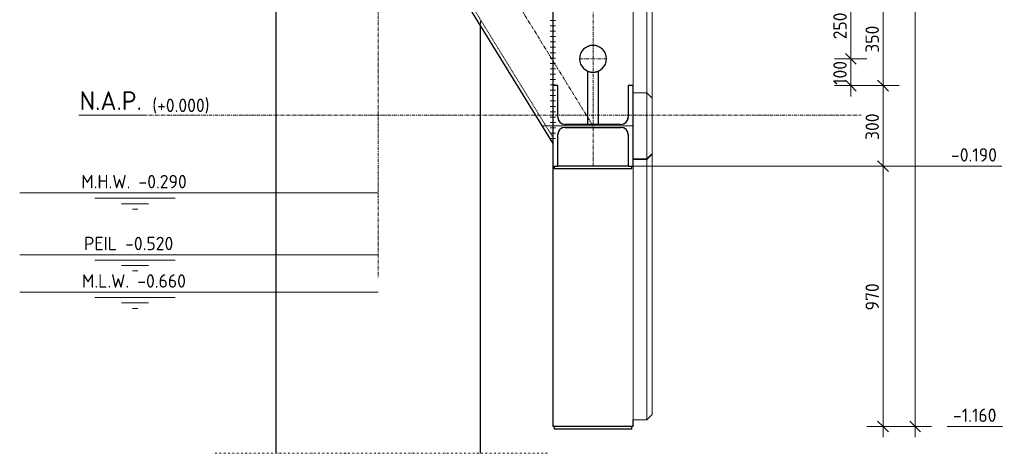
# Model space of a CAD drawing. Header units: millimetres. Extents: x -102180 to -55092, y -1328 to 109139.
# Tile 1 of 42: x -102180 to -98514, y -1260 to 356. Entities that reach past the tile are written whole.
import ezdxf

# ---------------------------------------------------------------- set-up
doc = ezdxf.new("R2010")
doc.units = ezdxf.units.MM
for name, pattern in [('Dash dot', [15.875, 6.35, -4.7625, 0, -4.7625]), ('Grid Line', [22.225, 12.7, -3.175, 3.175, -3.175]), ('XX-HIDDEN', [4, 2, -2])]:
    doc.linetypes.add(name, pattern=pattern)
for name, color, linetype, lineweight in [('N-CO-BC-BETONVORM-G', 50, 'Continuous', 25), ('N-CO-BC-BETONVORM-G-1', 50, 'XX-HIDDEN', 18), ('N-CO-BC-BETONVORM-GN', 10, 'XX-HIDDEN', 18), ('N-CO-KC-KUNSTSTOFVORM-G', 7, 'Continuous', 13), ('N-CO-SC-STAALVORM-G', 10, 'Continuous', 25), ('X-XX-AL-CONSTRUCTIELIJN-G-1', 7, 'Dash dot', 18), ('X-XX-AL-CONSTRUCTIELIJN-G-2', 7, 'Grid Line', 18), ('X-XX-AL-CONSTRUCTIELIJN-G-3', 7, 'Continuous', 18), ('X-XX-AL-M', 7, 'Continuous', 18), ('X-XX-AL-M-20', 7, 'Continuous', 18), ('X-XX-AL-VERWIJZING-G-1', 7, 'Grid Line', 18), ('X_XX_AL_DETAIL1_G', 7, 'Continuous', 13), ('X_XX_AL_VERWIJZING_G', 7, 'Continuous', 18), ('X_XX_AL_VERWIJZING_G-1', 7, 'Continuous', 25)]:
    doc.layers.add(name, color=color, linetype=linetype, lineweight=lineweight)
doc.styles.add('NLCS-ISO', font='NLCS-ISO.ttf', dxfattribs={"height": 50})
doc.styles.add('NLCS-ISO_1', font='NLCS-ISO.ttf', dxfattribs={"height": 70})
doc.dimstyles.new('2_5_NLCS_diagonal', dxfattribs={"dimscale": 304.8, "dimtxt": 50.137748, "dimasz": 0.131234, "dimexe": 0.19685, "dimexo": 0.0625, "dimgap": 0, "dimtad": 1, "dimdec": 0, "dimzin": 0, "dimdsep": 46, "dimtxsty": 'NLCS-ISO', "dimblk1": 'OBLIQUE', "dimblk2": 'OBLIQUE', "dimsah": 1, "dimcen": 0.09, "dimdle": 0.131234, "dimazin": 0, "dimtfac": 1, "dimtdec": 4, "dimtix": 1, "dimtmove": 0, "dimatfit": 3, "dimfxl": 0.19685, "dimfxlon": 1, "dimtvp": 1, "dimtolj": 1, "dimtzin": 0, "dimarcsym": 2})

# ---------------------------------------------------------------- blocks, each defined once
blk = doc.blocks.new('NLI_Balk_Buis - ø323_9_12_5-V1-Zijaanzicht geleidewerk enkel')
at = {"layer": 'N-CO-BC-BETONVORM-GN'}
for p, q in [((-100520.3, 1016.4), (-100195.8, 489)), ((-100774.9, 859.7), (-100195.8, -81.3))]:
    blk.add_line(p, q, dxfattribs=at)
blk = doc.blocks.new('GM_afdekklepje - GM_afdekklepje-V2-Zijaanzicht geleidewerk enkel')
at = {"layer": 'N-CO-SC-STAALVORM-G'}
for p, q in [((-100190.704043, -190), (-100190.704043, -200)), ((-100163.704043, -200), (-100190.704043, -200)), ((-99927.704043, -200), (-100163.704043, -200)), ((-99900.704043, -200), (-99927.704043, -200)), ((-99900.704043, -200), (-99900.704043, -190))]:
    blk.add_line(p, q, dxfattribs=at)
blk = doc.blocks.new('GM_Hakorit_3820 - GM_Hakorit_3820-3593615-Zijaanzicht geleidewerk enkel')
at = {"layer": 'N-CO-KC-KUNSTSTOFVORM-G'}
for p, q in [((-99825.7, -145.1), (-99825.7, -1115)), ((-99845.7, -165), (-99845.7, -1135)), ((-99895.7, -1135), (-99895.7, -190)), ((-99845.7, -1135), (-99895.7, -1135)), ((-99845.7, -1135), (-99825.7, -1115))]:
    blk.add_line(p, q, dxfattribs=at)
blk = doc.blocks.new('GM_Hakorit_2850 - GM_Hakorit_2850-3594086-Zijaanzicht geleidewerk enkel')
at = {"layer": 'N-CO-KC-KUNSTSTOFVORM-G'}
for p, q in [((-99895.7, 2685), (-99845.7, 2685)), ((-99845.7, 2685), (-99845.7, 2683)), ((-99825.7, 2665), (-99845.7, 2685)), ((-99825.7, 2665), (-99825.7, 2663.1)), ((-99825.7, 2456.9), (-99825.7, 2013.1)), ((-99845.7, 2437), (-99845.7, 2033)), ((-99895.7, 2060), (-99895.7, 2410)), ((-99825.7, 1806.9), (-99825.7, 1363.1)), ((-99895.7, 1410), (-99895.7, 1760)), ((-99845.7, 1787), (-99845.7, 1383)), ((-99845.7, 1137), (-99845.7, 733)), ((-99825.7, 1156.9), (-99825.7, 713.1)), ((-99895.7, 760), (-99895.7, 1110)), ((-99845.7, 487), (-99845.7, 83)), ((-99825.7, 506.9), (-99825.7, 63.1)), ((-99895.7, 110), (-99895.7, 460)), ((-99845.7, -165), (-99825.7, -145)), ((-99825.7, -143.1), (-99825.7, -145)), ((-99845.7, -165), (-99895.7, -165)), ((-99845.7, -163), (-99845.7, -165))]:
    blk.add_line(p, q, dxfattribs=at)
blk = doc.blocks.new('GM_Hakorit_1120 - GM_Hakorit_1120-3596844-Zijaanzicht geleidewerk enkel')
at = {"layer": 'N-CO-KC-KUNSTSTOFVORM-G'}
for p, q in [((-99845.704043, 2683), (-99895.704043, 2683)), ((-99845.704043, 2437), (-99845.704043, 2683)), ((-99845.704043, 2683), (-99825.704043, 2663)), ((-99825.704043, 2663), (-99825.704043, 2457)), ((-99825.704043, 2457), (-99845.704043, 2437)), ((-99895.704043, 2437), (-99845.704043, 2437))]:
    blk.add_line(p, q, dxfattribs=at)
blk = doc.blocks.new('GM_Haalbuis_1000 - GM_Haalbuis_1000-3602095-Zijaanzicht geleidewerk enkel')
at = {"layer": 'N-CO-SC-STAALVORM-G'}
for p, q in [((-100065.7, 164.2), (-100065.7, -34.3)), ((-100025.7, -34.3), (-100025.7, 164.2)), ((-100045.7, -34.3), (-100065.7, -34.3)), ((-100025.7, -34.3), (-100045.7, -34.3))]:
    blk.add_line(p, q, dxfattribs=at)
for start, end in [(0, 180), (104.2969, 107.5613), (72.4387, 75.7031), (162.4387, 165.7031), (147.1712, 151.5767), (132.6688, 137.3312), (118.4233, 122.8288), (57.1712, 61.5767), (42.6688, 47.3312), (28.4233, 32.8288), (14.2969, 17.5613), (180, 0), (194.2969, 197.5613), (208.4233, 212.8288), (327.1712, 331.5767), (342.4387, 345.7031), (222.6688, 227.3312), (237.1712, 241.5767), (252.4387, 255.7031), (284.2969, 287.5613), (298.4233, 302.8288), (312.6688, 317.3312)]:
    blk.add_arc((-100045.7, 210), 50, start, end, dxfattribs=at)
for points, knots in [([(-100065.4, 164.1), (-100065.5, 164.1), (-100065.7, 164.2), (-100065.7, 164.2), (-100065.7, 164.2), (-100065.4, 164.1), (-100065, 163.9), (-100064.5, 163.7), (-100063.9, 163.5), (-100063.4, 163.3), (-100063, 163.1), (-100062.6, 163), (-100061.9, 162.8), (-100061, 162.5), (-100060.1, 162.1), (-100059.4, 162), (-100059.2, 161.9)], [-0.5555556, -0.5555556, -0.5555556, -0.5555556, -0.5277778, -0.5, -0.4722222, -0.4444444, -0.4166667, -0.3888889, -0.3611111, -0.3472222, -0.3333333, -0.3194444, -0.3055556, -0.2777778, -0.25, -0.2361111, -0.2361111, -0.2361111, -0.2361111]), ([(-100055.5, 161), (-100055.1, 160.9), (-100054.1, 160.8), (-100052.6, 160.5), (-100050.9, 160.3), (-100049, 160.2), (-100047.7, 160.1), (-100046.9, 160.1)], [-0.1629037, -0.1629037, -0.1629037, -0.1629037, -0.1388889, -0.1111111, -0.0833333, -0.0555556, -0.0185353, -0.0185353, -0.0185353, -0.0185353]), ([(-100044.5, 160.1), (-100043.7, 160.1), (-100042.4, 160.2), (-100040.5, 160.3), (-100038.8, 160.5), (-100037.3, 160.8), (-100036.3, 160.9), (-100035.9, 161)], [-0.9814647, -0.9814647, -0.9814647, -0.9814647, -0.9444444, -0.9166667, -0.8888889, -0.8611111, -0.8370963, -0.8370963, -0.8370963, -0.8370963]), ([(-100032.2, 161.9), (-100032, 162), (-100031.3, 162.1), (-100030.4, 162.5), (-100029.5, 162.8), (-100028.9, 163), (-100028.4, 163.1), (-100028, 163.3), (-100027.5, 163.5), (-100026.9, 163.7), (-100026.4, 163.9), (-100026, 164.1), (-100025.8, 164.2), (-100025.7, 164.2), (-100025.8, 164.2), (-100025.9, 164.1), (-100026, 164.1)], [-0.7638889, -0.7638889, -0.7638889, -0.7638889, -0.75, -0.7222222, -0.6944444, -0.6805556, -0.6666667, -0.6527778, -0.6388889, -0.6111111, -0.5833333, -0.5555556, -0.5277778, -0.5, -0.4722222, -0.4444444, -0.4444444, -0.4444444, -0.4444444])]:
    blk.add_open_spline(points, degree=3, knots=knots, dxfattribs=at)
for points in [[(-100058.1, 161.6), (-100058, 161.6), (-100058, 161.6), (-100057.9, 161.6)], [(-100033.5, 161.6), (-100033.5, 161.6), (-100033.4, 161.6), (-100033.4, 161.6)]]:
    blk.add_open_spline(points, degree=3, dxfattribs=at)
blk = doc.blocks.new('Level - Name_Elevation-1473910-Zijaanzicht geleidewerk enkel')
at = {"layer": 'X_XX_AL_VERWIJZING_G'}
blk.add_line((-101720.6, 0), (-101959.7, 0), dxfattribs=at)
blk = doc.blocks.new('Spot Elevations - waterstand-121696-Zijaanzicht geleidewerk enkel')
at = {"layer": 'X-XX-AL-M'}
for p, q in [((-102180.4, -289.7), (-101980.4, -289.7)), ((-101980.4, -289.7), (-101520, -289.7)), ((-101901.2, -309.7), (-101601.2, -309.7)), ((-101801.2, -329.7), (-101701.2, -329.7)), ((-101760.4, -349.7), (-101740.4, -349.7))]:
    blk.add_line(p, q, dxfattribs=at)
blk = doc.blocks.new('DIMBLOCK5-Zijaanzicht geleidewerk enkel')
at = {"layer": 'X-XX-AL-M-20'}
for p, q in [((-99085.9, 460), (-99105.9, 480)), ((-99085.9, 500), (-99085.9, 210)), ((-99145.9, 460), (-99025.9, 460)), ((-99085.9, 460), (-99145.9, 460)), ((-99085.9, 460), (-99065.9, 440)), ((-99085.9, 210), (-99105.9, 230)), ((-99145.9, 210), (-99025.9, 210)), ((-99085.9, 210), (-99145.9, 210)), ((-99085.9, 210), (-99065.9, 190))]:
    blk.add_line(p, q, dxfattribs=at)
at = {"layer": 'X-XX-AL-M-20', "color": 0, "insert": (-99151, 282.5), "char_height": 50, "width": 126.007, "attachment_point": 1, "rotation": 90, "line_spacing_factor": 1.135194, "style": 'NLCS-ISO'}
blk.add_mtext('250', dxfattribs=at)
blk = doc.blocks.new('_Oblique')
at = {"color": 0, "linetype": 'ByBlock', "lineweight": -2}
blk.add_line((-0.5, -0.5), (0.5, 0.5), dxfattribs=at)
blk = doc.blocks.new('DIMBLOCK6-Zijaanzicht geleidewerk enkel')
at = {"layer": 'X-XX-AL-M-20'}
for p, q in [((-99085.9, 210), (-99105.9, 230)), ((-99145.9, 210), (-99025.9, 210)), ((-99085.9, 210), (-99145.9, 210)), ((-99085.9, 210), (-99085.9, 70)), ((-99085.9, 210), (-99065.9, 190)), ((-99145.9, 110), (-99025.9, 110)), ((-99085.9, 110), (-99145.9, 110)), ((-99085.9, 110), (-99105.9, 130)), ((-99085.9, 110), (-99065.9, 90))]:
    blk.add_line(p, q, dxfattribs=at)
at = {"layer": 'X-XX-AL-M-20', "color": 0, "insert": (-99151, 112.7), "char_height": 50, "width": 113.519, "attachment_point": 1, "rotation": 90, "line_spacing_factor": 1.135194, "style": 'NLCS-ISO'}
blk.add_mtext('100', dxfattribs=at)
blk = doc.blocks.new('Spot Elevations - lijn-1760301-Zijaanzicht geleidewerk enkel')
at = {"layer": 'X-XX-AL-M'}
blk.add_line((-98523.3, -190), (-98723.3, -190), dxfattribs=at)
blk = doc.blocks.new('DIMBLOCK14-Zijaanzicht geleidewerk enkel')
at = {"layer": 'X-XX-AL-M-20'}
for p, q in [((-98965.9, 460), (-98985.9, 480)), ((-99025.9, 460), (-98905.9, 460)), ((-98965.9, 460), (-99025.9, 460)), ((-98965.9, 460), (-98965.9, 110)), ((-98965.9, 460), (-98945.9, 440)), ((-99025.9, 110), (-98905.9, 110)), ((-98965.9, 110), (-99025.9, 110)), ((-98965.9, 110), (-98985.9, 130)), ((-98965.9, 110), (-98945.9, 90))]:
    blk.add_line(p, q, dxfattribs=at)
at = {"layer": 'X-XX-AL-M-20', "color": 0, "insert": (-99031, 232.5), "char_height": 50, "width": 126.007, "attachment_point": 1, "rotation": 90, "line_spacing_factor": 1.135194, "style": 'NLCS-ISO'}
blk.add_mtext('350', dxfattribs=at)
blk = doc.blocks.new('DIMBLOCK15-Zijaanzicht geleidewerk enkel')
at = {"layer": 'X-XX-AL-M-20'}
for p, q in [((-99025.9, 110), (-98905.9, 110)), ((-98965.9, 110), (-99025.9, 110)), ((-98965.9, 110), (-98985.9, 130)), ((-98965.9, 110), (-98965.9, -190)), ((-98965.9, 110), (-98945.9, 90)), ((-98965.9, -190), (-98985.9, -170)), ((-99025.9, -190), (-98905.9, -190)), ((-98965.9, -190), (-99025.9, -190)), ((-98965.9, -190), (-98945.9, -210))]:
    blk.add_line(p, q, dxfattribs=at)
at = {"layer": 'X-XX-AL-M-20', "color": 0, "insert": (-99031, -92.5), "char_height": 50, "width": 126.007, "attachment_point": 1, "rotation": 90, "line_spacing_factor": 1.135194, "style": 'NLCS-ISO'}
blk.add_mtext('300', dxfattribs=at)
blk = doc.blocks.new('DIMBLOCK16-Zijaanzicht geleidewerk enkel')
at = {"layer": 'X-XX-AL-M-20'}
for p, q in [((-98965.9, -190), (-98985.9, -170)), ((-99025.9, -190), (-98905.9, -190)), ((-98965.9, -190), (-99025.9, -190)), ((-98965.9, -190), (-98965.9, -1200)), ((-98965.9, -190), (-98945.9, -210)), ((-99025.9, -1160), (-98905.9, -1160)), ((-98965.9, -1160), (-99025.9, -1160)), ((-98965.9, -1160), (-98985.9, -1140)), ((-98965.9, -1160), (-98945.9, -1180))]:
    blk.add_line(p, q, dxfattribs=at)
at = {"layer": 'X-XX-AL-M-20', "color": 0, "insert": (-99031, -727.5), "char_height": 50, "width": 126.007, "attachment_point": 1, "rotation": 90, "line_spacing_factor": 1.135194, "style": 'NLCS-ISO'}
blk.add_mtext('970', dxfattribs=at)
blk = doc.blocks.new('DIMBLOCK17-Zijaanzicht geleidewerk enkel')
at = {"layer": 'X-XX-AL-M-20'}
for p, q in [((-98845.9, -1200), (-98845.9, 2750)), ((-98845.9, 2710), (-98865.9, 2730)), ((-98905.9, 2710), (-98785.9, 2710)), ((-98845.9, 2710), (-98905.9, 2710)), ((-98845.9, 2710), (-98825.9, 2690)), ((-98905.9, -1160), (-98785.9, -1160)), ((-98845.9, -1160), (-98905.9, -1160)), ((-98845.9, -1160), (-98865.9, -1140)), ((-98845.9, -1160), (-98825.9, -1180))]:
    blk.add_line(p, q, dxfattribs=at)
at = {"layer": 'X-XX-AL-M-20', "color": 0, "insert": (-98911, 705), "char_height": 50, "width": 168.009, "attachment_point": 1, "rotation": 90, "line_spacing_factor": 1.135194, "style": 'NLCS-ISO'}
blk.add_mtext('3870', dxfattribs=at)

msp = doc.modelspace()

# ---------------------------------------------------------------- linework, layer by layer
at = {"layer": 'N-CO-BC-BETONVORM-GN'}
msp.add_line((-100464.7, 332.3), (-100464.7, 355.6), dxfattribs=at)
for centre, start, end in [((-100149.7, -7.5), 180.8158, 209.1842), ((-100149.7, -7.5), 210.8158, 239.1842), ((-100149.7, -7.5), 240.8158, 269.1842), ((-99941.7, -7.5), 270.8158, 299.1842), ((-99941.7, -7.5), 300.8158, 329.1842), ((-99941.7, -7.5), 330.8158, 359.1842), ((-100149.7, -72.5), 150.8158, 179.1842), ((-100149.7, -72.5), 120.8158, 149.1842), ((-100149.7, -72.5), 90.8158, 119.1842), ((-99941.7, -72.5), 60.8158, 89.1842), ((-99941.7, -72.5), 30.8158, 59.1842), ((-99941.7, -72.5), 0.8158, 29.1842)]:
    msp.add_arc(centre, 27, start, end, dxfattribs=at)
at = {"layer": 'N-CO-SC-STAALVORM-G'}
for p, q in [((-101226.7, 1118.2), (-101226.7, -1259.7)), ((-100788.2, 857.6), (-100195.8, -105.2)), ((-100195.7, 460), (-100195.7, 110)), ((-100464.7, 332), (-100464.7, 332.2)), ((-100464.7, -1259.7), (-100464.7, 331.8)), ((-100176.7, 110), (-100195.7, 110)), ((-100195.7, 110), (-100195.7, -190)), ((-100176.7, -7.5), (-100176.7, 110)), ((-99895.7, 110), (-99914.7, 110)), ((-99914.7, 110), (-99914.7, -7.5)), ((-99895.7, -190), (-99895.7, 110)), ((-99941.7, -34.5), (-100149.7, -34.5)), ((-100176.7, -190), (-100176.7, -72.5)), ((-100149.7, -45.5), (-99941.7, -45.5)), ((-99914.7, -72.5), (-99914.7, -190)), ((-100195.7, -190), (-100176.7, -190)), ((-100195.7, -190), (-100195.7, -1160)), ((-100163.7, -190), (-100176.8, -190)), ((-99927.7, -190), (-100163.7, -190)), ((-99914.6, -190), (-99927.7, -190)), ((-99914.7, -190), (-99895.7, -190)), ((-99895.7, -1160), (-99895.7, -1135)), ((-100163.7, -1160), (-100195.7, -1160)), ((-99927.7, -1160), (-100163.7, -1160)), ((-99895.7, -1160), (-99927.7, -1160))]:
    msp.add_line(p, q, dxfattribs=at)
for centre, start, end in [((-100149.7, -7.5), 180, 270), ((-99941.7, -7.5), 270, 0), ((-100149.7, -72.5), 90, 180), ((-99941.7, -72.5), 360, 90)]:
    msp.add_arc(centre, 27, start, end, dxfattribs=at)
at = {"layer": 'X-XX-AL-CONSTRUCTIELIJN-G-1'}
msp.add_line((-100215.7, -1259.7), (-101458.4, -1259.7), dxfattribs=at)
at = {"layer": 'X-XX-AL-CONSTRUCTIELIJN-G-2'}
for p, q in [((-100045.7, 2710), (-100045.7, -190)), ((-100845.7, 1260), (-100045.7, -40)), ((-100845.7, 1260), (-100845.7, -607.8)), ((-100095.7, 210), (-99995.7, 210))]:
    msp.add_line(p, q, dxfattribs=at)
at = {"layer": 'X-XX-AL-CONSTRUCTIELIJN-G-3'}
for p, q in [((-100845.7, -289.7), (-101252.5, -289.7)), ((-100845.7, -520.2), (-101252.5, -520.2)), ((-100845.7, -659.7), (-101252.5, -659.7))]:
    msp.add_line(p, q, dxfattribs=at)
at = {"layer": 'X-XX-AL-M'}
for p, q in [((-99895.7, -190), (-99339.9, -190)), ((-99339.9, -190), (-98723.3, -190)), ((-101577.8, -289.7), (-101980.4, -289.7)), ((-101022.1, -289.7), (-101577.8, -289.7)), ((-101577.8, -520.2), (-101980.4, -520.2)), ((-101022.1, -520.2), (-101577.8, -520.2)), ((-101577.8, -659.7), (-101980.4, -659.7)), ((-101022.1, -659.7), (-101577.8, -659.7)), ((-98727, -1160), (-98720.5, -1160))]:
    msp.add_line(p, q, dxfattribs=at)
at = {"layer": 'X-XX-AL-VERWIJZING-G-1'}
msp.add_line((-101720.6, 0), (-99046.8, 0), dxfattribs=at)
at = {"layer": 'X_XX_AL_DETAIL1_G'}
for p, q in [((-100185.7, 352.8), (-100205.7, 352.8)), ((-100185.7, 332.8), (-100205.7, 332.8)), ((-100185.7, 312.8), (-100205.7, 312.8)), ((-100185.7, 292.8), (-100205.7, 292.8)), ((-100185.7, 272.8), (-100205.7, 272.8)), ((-100185.7, 252.8), (-100205.7, 252.8)), ((-100185.7, 232.8), (-100205.7, 232.8)), ((-100185.7, 212.8), (-100205.7, 212.8)), ((-100185.7, 192.8), (-100205.7, 192.8)), ((-100185.7, 172.8), (-100205.7, 172.8)), ((-100185.7, 152.8), (-100205.7, 152.8)), ((-100185.7, 132.8), (-100205.7, 132.8)), ((-100185.7, 112.8), (-100205.7, 112.8)), ((-100185.7, 92.8), (-100205.7, 92.8)), ((-100185.7, 72.8), (-100205.7, 72.8)), ((-100185.7, 52.8), (-100205.7, 52.8)), ((-100185.7, 32.8), (-100205.7, 32.8)), ((-100185.7, 12.8), (-100205.7, 12.8)), ((-100185.7, -7.2), (-100205.7, -7.2)), ((-100185.7, -27.2), (-100205.7, -27.2)), ((-99895.7, -40), (-100235.7, -40)), ((-100185.7, -47.2), (-100205.7, -47.2)), ((-100185.7, -67.2), (-100205.7, -67.2)), ((-100185.7, -87.2), (-100205.7, -87.2))]:
    msp.add_line(p, q, dxfattribs=at)

# ---------------------------------------------------------------- block references
at = {"layer": 'N-CO-BC-BETONVORM-G'}
for name, p in [('GM_Hakorit_2850 - GM_Hakorit_2850-3594086-Zijaanzicht geleidewerk enkel', (0, 0)), ('GM_Haalbuis_1000 - GM_Haalbuis_1000-3602095-Zijaanzicht geleidewerk enkel', (0, 0)), ('GM_Hakorit_1120 - GM_Hakorit_1120-3596844-Zijaanzicht geleidewerk enkel', (0, -2600)), ('GM_Hakorit_3820 - GM_Hakorit_3820-3593615-Zijaanzicht geleidewerk enkel', (0, 0)), ('GM_afdekklepje - GM_afdekklepje-V2-Zijaanzicht geleidewerk enkel', (0, 0)), ('GM_afdekklepje - GM_afdekklepje-V2-Zijaanzicht geleidewerk enkel', (0, -970))]:
    msp.add_blockref(name, p, dxfattribs=at)
at = {"layer": 'N-CO-BC-BETONVORM-G-1'}
msp.add_blockref('NLI_Balk_Buis - ø323_9_12_5-V1-Zijaanzicht geleidewerk enkel', (0, 0), dxfattribs=at)
at = {"layer": 'X-XX-AL-M'}
for name, p in [('Spot Elevations - lijn-1760301-Zijaanzicht geleidewerk enkel', (0, 0)), ('Spot Elevations - waterstand-121696-Zijaanzicht geleidewerk enkel', (0, 0)), ('Spot Elevations - waterstand-121696-Zijaanzicht geleidewerk enkel', (0, -230.5)), ('Spot Elevations - waterstand-121696-Zijaanzicht geleidewerk enkel', (0, -370)), ('Spot Elevations - lijn-1760301-Zijaanzicht geleidewerk enkel', (2.8, -970))]:
    msp.add_blockref(name, p, dxfattribs=at)
at = {"layer": 'X_XX_AL_VERWIJZING_G'}
msp.add_blockref('Level - Name_Elevation-1473910-Zijaanzicht geleidewerk enkel', (0, 0), dxfattribs=at)

# ---------------------------------------------------------------- texts
at = {"layer": 'X-XX-AL-M', "char_height": 50, "attachment_point": 1, "line_spacing_factor": 1.135194, "style": 'NLCS-ISO'}
for s, insert, width in [('-0.190', (-98712.5, -122.9), 214.18), ('M.H.W. -0.290', (-101951.4, -222.6), 482.506), ('PEIL -0.520', (-101941.3, -453.1), 410.311), ('M.L.W. -0.660', (-101948.9, -592.6), 476.49), ('-1.160', (-98705, -1092.9), 202.749)]:
    msp.add_mtext(s, dxfattribs=dict(at, insert=insert, width=width))
at = {"layer": 'X_XX_AL_VERWIJZING_G-1', "attachment_point": 1}
for s, insert, char_height, width, style in [('N.A.P.', (-101957, 89), 70, 291.814, 'NLCS-ISO_1'), ('(+0.000)', (-101686.5, 61.6), 50, 282.194, 'NLCS-ISO')]:
    msp.add_mtext(s, dxfattribs=dict(at, insert=insert, char_height=char_height, width=width, style=style))

# ---------------------------------------------------------------- dimensions: what is measured, and where the dimension line sits
at = {"layer": 'X-XX-AL-M'}
for base, p1, p2, override, picture, middle in [((-98845.9, 2710), (-98905.9, -1160), (-98905.9, 2710), {"dimpost": '<>', "dimfxl": 3870}, 'DIMBLOCK17-Zijaanzicht geleidewerk enkel', (-98870.9, 775)), ((-99085.9, 210), (-99145.9, 460), (-99145.9, 210), {"dimpost": '<>', "dimfxl": 249.95}, 'DIMBLOCK5-Zijaanzicht geleidewerk enkel', (-99110.9, 335)), ((-98965.9, 110), (-99025.9, 460), (-99025.9, 110), {"dimpost": '<>', "dimfxl": 350}, 'DIMBLOCK14-Zijaanzicht geleidewerk enkel', (-98990.9, 285)), ((-99085.9, 110), (-99145.9, 210), (-99145.9, 110), {"dimpost": '<>', "dimfxl": 100.05}, 'DIMBLOCK6-Zijaanzicht geleidewerk enkel', (-99110.9, 160)), ((-98965.9, -190), (-99025.9, 110), (-99025.9, -190), {"dimpost": '<>', "dimfxl": 300}, 'DIMBLOCK15-Zijaanzicht geleidewerk enkel', (-98990.9, -40)), ((-98965.9, -1160), (-99025.9, -190), (-99025.9, -1160), {"dimpost": '<>', "dimfxl": 970}, 'DIMBLOCK16-Zijaanzicht geleidewerk enkel', (-98990.9, -675))]:
    dim = msp.add_linear_dim(base=base, p1=p1, p2=p2, angle=90, dimstyle='2_5_NLCS_diagonal', override=override, dxfattribs=at)
    dim.commit()
    dim.dimension.update_dxf_attribs({"geometry": picture, "text_midpoint": middle})

doc.saveas('drawing.dxf')
